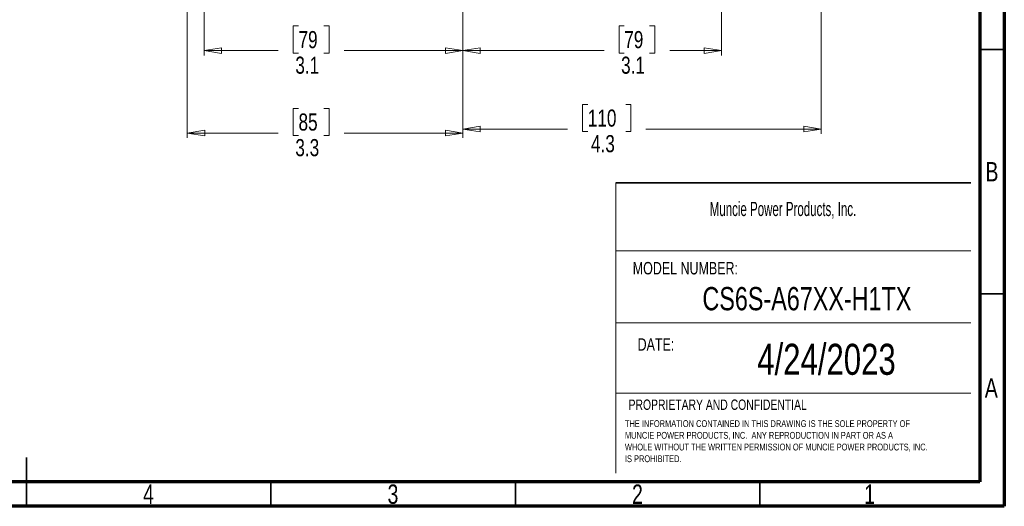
# Model space of a CAD drawing. Header units: inches. Extents: x 0.6 to 16.3, y 0.2 to 11.5.
# Tile 8 of 17: x 8.4 to 16.3, y 0.2 to 4.1. Entities that reach past the tile are written whole.
import ezdxf

# ---------------------------------------------------------------- set-up
doc = ezdxf.new("R2010")
doc.units = ezdxf.units.IN
doc.header["$MEASUREMENT"] = 0
doc.styles.add('SLDTEXTSTYLE0', font='TXT', dxfattribs={"width": 0.75})
doc.styles.add('SLDTEXTSTYLE1', font='TXT', dxfattribs={"width": 0.605})
doc.dimstyles.new('SLDDIMSTYLE1', dxfattribs={"dimtxt": 0.137795, "dimasz": 0.14, "dimexe": 0, "dimexo": 0.0625, "dimgap": 0.034449, "dimtad": 0, "dimdec": 1, "dimlfac": 1.5, "dimrnd": 1e-09, "dimzin": 12, "dimdsep": 46, "dimtxsty": 'SLDTEXTSTYLE0', "dimblk1": 'CLOSED', "dimblk2": 'CLOSED', "dimsah": 1, "dimcen": 0.09, "dimadec": 0, "dimazin": 3, "dimtfac": 1, "dimtdec": 1, "dimtofl": 0, "dimtmove": 0, "dimatfit": 3, "dimldrblk": 'CLOSED', "dimfxl": 0, "dimfrac": 2, "dimtolj": 1, "dimtzin": 12, "dimarcsym": 0})
doc.dimstyles.new('SLDDIMSTYLE4', dxfattribs={"dimtxt": 0.137795, "dimasz": 0.14, "dimexe": 0, "dimexo": 0.0625, "dimgap": 0.034449, "dimtad": 0, "dimdec": 1, "dimlfac": 1.5, "dimrnd": 1e-09, "dimzin": 12, "dimdsep": 46, "dimtxsty": 'SLDTEXTSTYLE0', "dimblk1": 'CLOSED', "dimblk2": 'CLOSED', "dimsah": 1, "dimcen": 0.09, "dimadec": 0, "dimazin": 3, "dimtfac": 1, "dimtofl": 0, "dimtmove": 0, "dimatfit": 3, "dimldrblk": 'CLOSED', "dimfxl": 0, "dimfrac": 2, "dimtolj": 1, "dimtzin": 12, "dimarcsym": 0})

# ---------------------------------------------------------------- blocks, each defined once
blk = doc.blocks.new('SW_NOTE_0')
at = {"color": 0, "linetype": 'Continuous', "lineweight": 0, "char_height": 0.055, "attachment_point": 1, "style": 'SLDTEXTSTYLE0'}
for s, insert in [('THE INFORMATION CONTAINED IN THIS DRAWING IS THE SOLE PROPERTY OF', (0, 0.0709)), ('MUNCIE POWER PRODUCTS, INC.  ANY REPRODUCTION IN PART OR AS A', (0, -0.0235)), ('WHOLE WITHOUT THE WRITTEN PERMISSION OF MUNCIE POWER PRODUCTS, INC.', (0, -0.1178)), ('IS PROHIBITED.', (0, -0.2122))]:
    blk.add_mtext(s, dxfattribs=dict(at, insert=insert))
blk = doc.blocks.new('_Closed')
at = {"color": 0, "linetype": 'ByBlock', "lineweight": -2}
for p, q in [((-1, 0.166667), (0, 0)), ((-1, 0.166667), (-1, -0.166667)), ((0, 0), (-1, -0.166667)), ((0, 0), (-1, 0))]:
    blk.add_line(p, q, dxfattribs=at)
blk = doc.blocks.new('_D_7')
at = {"color": 7, "linetype": 'Continuous', "lineweight": 0}
for p, q in [((14.865, 7.0789), (14.865, 3.1975)), ((11.9784, 5.3649), (11.9784, 3.1975)), ((12.9848, 3.4354), (12.9428, 3.4354)), ((12.9428, 3.4354), (12.9428, 3.2166)), ((13.2902, 3.4354), (13.3322, 3.4354)), ((13.3322, 3.4354), (13.3322, 3.2166)), ((11.9784, 3.2369), (12.8219, 3.2369)), ((12.9428, 3.2166), (12.9848, 3.2166)), ((13.3322, 3.2166), (13.2902, 3.2166)), ((14.865, 3.2369), (13.4531, 3.2369))]:
    blk.add_line(p, q, dxfattribs=at)
at = {"color": 7, "linetype": 'Continuous', "lineweight": 18, "xscale": 0.14, "yscale": 0.14, "rotation": 180.0000000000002}
blk.add_blockref('_Closed', (11.9784, 3.2369), dxfattribs=at)
at = {"color": 7, "linetype": 'Continuous', "lineweight": 18, "xscale": 0.14, "yscale": 0.14}
blk.add_blockref('_Closed', (14.865, 3.2369), dxfattribs=at)
at = {"color": 7, "linetype": 'Continuous', "lineweight": 18, "char_height": 0.1378, "attachment_point": 1, "style": 'SLDTEXTSTYLE0'}
for s, insert in [('110', (12.9848, 3.3942)), ('4.3', (13.0102, 3.1881))]:
    blk.add_mtext(s, dxfattribs=dict(at, insert=insert))
blk = doc.blocks.new('_D_8')
at = {"color": 7, "linetype": 'Continuous', "lineweight": 0}
for p, q in [((11.9784, 5.3649), (11.9784, 3.8299)), ((14.0617, 5.0186), (14.0617, 3.8299)), ((13.2782, 4.0677), (13.2362, 4.0677)), ((13.2362, 4.0677), (13.2362, 3.849)), ((13.4818, 4.0677), (13.5238, 4.0677)), ((13.5238, 4.0677), (13.5238, 3.849)), ((11.9784, 3.8693), (13.1153, 3.8693)), ((13.2362, 3.849), (13.2782, 3.849)), ((13.5238, 3.849), (13.4818, 3.849)), ((14.0617, 3.8693), (13.6446, 3.8693))]:
    blk.add_line(p, q, dxfattribs=at)
at = {"color": 7, "linetype": 'Continuous', "lineweight": 18, "xscale": 0.14, "yscale": 0.14, "rotation": 180.0000000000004}
blk.add_blockref('_Closed', (11.9784, 3.8693), dxfattribs=at)
at = {"color": 7, "linetype": 'Continuous', "lineweight": 18, "xscale": 0.14, "yscale": 0.14}
blk.add_blockref('_Closed', (14.0617, 3.8693), dxfattribs=at)
at = {"color": 7, "linetype": 'Continuous', "lineweight": 18, "char_height": 0.1378, "attachment_point": 1, "style": 'SLDTEXTSTYLE0'}
for s, insert in [('79', (13.2782, 4.0266)), ('3.1', (13.2527, 3.8205))]:
    blk.add_mtext(s, dxfattribs=dict(at, insert=insert))
blk = doc.blocks.new('_D_9')
at = {"color": 7, "linetype": 'Continuous', "lineweight": 0}
for p, q in [((9.7595, 6.2886), (9.7595, 3.1657)), ((11.9784, 5.3649), (11.9784, 3.1657)), ((10.6551, 3.4035), (10.6131, 3.4035)), ((10.6131, 3.4035), (10.6131, 3.1848)), ((10.8587, 3.4035), (10.9007, 3.4035)), ((10.9007, 3.4035), (10.9007, 3.1848)), ((9.7595, 3.2051), (10.4922, 3.2051)), ((10.6131, 3.1848), (10.6551, 3.1848)), ((10.9007, 3.1848), (10.8587, 3.1848)), ((11.9784, 3.2051), (11.0215, 3.2051))]:
    blk.add_line(p, q, dxfattribs=at)
at = {"color": 7, "linetype": 'Continuous', "lineweight": 18, "xscale": 0.14, "yscale": 0.14}
for p, rotation in [((9.7595, 3.2051), 179.999999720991), ((11.9784, 3.2051), 359.999999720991)]:
    blk.add_blockref('_Closed', p, dxfattribs=dict(at, rotation=rotation))
at = {"color": 7, "linetype": 'Continuous', "lineweight": 18, "char_height": 0.1378, "attachment_point": 1, "rotation": 360, "style": 'SLDTEXTSTYLE0'}
for s, insert in [('85', (10.6551, 3.3624)), ('3.3', (10.6296, 3.1562))]:
    blk.add_mtext(s, dxfattribs=dict(at, insert=insert))
blk = doc.blocks.new('_D_10')
at = {"color": 7, "linetype": 'Continuous', "lineweight": 0}
for p, q in [((11.9784, 5.3649), (11.9784, 3.8299)), ((9.895, 5.0186), (9.895, 3.8299)), ((10.6551, 4.0677), (10.6131, 4.0677)), ((10.6131, 4.0677), (10.6131, 3.849)), ((10.8587, 4.0677), (10.9007, 4.0677)), ((10.9007, 4.0677), (10.9007, 3.849)), ((9.895, 3.8693), (10.4922, 3.8693)), ((10.6131, 3.849), (10.6551, 3.849)), ((10.9007, 3.849), (10.8587, 3.849)), ((11.9784, 3.8693), (11.0215, 3.8693))]:
    blk.add_line(p, q, dxfattribs=at)
at = {"color": 7, "linetype": 'Continuous', "lineweight": 18, "xscale": 0.14, "yscale": 0.14, "rotation": 180.0000000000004}
blk.add_blockref('_Closed', (9.895, 3.8693), dxfattribs=at)
at = {"color": 7, "linetype": 'Continuous', "lineweight": 18, "xscale": 0.14, "yscale": 0.14}
blk.add_blockref('_Closed', (11.9784, 3.8693), dxfattribs=at)
at = {"color": 7, "linetype": 'Continuous', "lineweight": 18, "char_height": 0.1378, "attachment_point": 1, "style": 'SLDTEXTSTYLE0'}
for s, insert in [('79', (10.6551, 4.0266)), ('3.1', (10.6296, 3.8205))]:
    blk.add_mtext(s, dxfattribs=dict(at, insert=insert))

msp = doc.modelspace()

# ---------------------------------------------------------------- linework, layer by layer
at = {"color": 7, "linetype": 'Continuous', "lineweight": 70}
for p, q in [((16.3386, 11.4961), (16.3386, 0.1969)), ((16.1417, 11.2992), (16.1417, 0.3937)), ((16.1417, 0.3937), (0.7874, 0.3937)), ((16.3386, 0.1969), (0.5906, 0.1969))]:
    msp.add_line(p, q, dxfattribs=at)
at = {"color": 7, "linetype": 'Continuous', "lineweight": 35}
for p, q in [((16.1417, 3.878), (16.3386, 3.878)), ((13.2105, 2.803), (16.0686, 2.803)), ((16.1417, 1.9094), (16.3386, 1.9094)), ((8.4646, 0.1969), (8.4646, 0.5906)), ((8.4646, 0.3937), (8.4646, 0.1969)), ((10.4331, 0.3937), (10.4331, 0.1969)), ((12.4016, 0.3937), (12.4016, 0.1969)), ((14.3701, 0.3937), (14.3701, 0.1969))]:
    msp.add_line(p, q, dxfattribs=at)
at = {"color": 7, "linetype": 'Continuous', "lineweight": 18}
for p, q in [((13.2105, 2.803), (13.2105, 0.4639)), ((13.2105, 2.2565), (16.0686, 2.2565)), ((13.2105, 1.6755), (16.0686, 1.6755)), ((13.2105, 1.1093), (16.0686, 1.1093))]:
    msp.add_line(p, q, dxfattribs=at)

# ---------------------------------------------------------------- block references
at = {"color": 7, "linetype": 'Continuous', "lineweight": 0}
msp.add_blockref('SW_NOTE_0', (13.2835, 0.8199), dxfattribs=at)

# ---------------------------------------------------------------- texts
for s, insert, char_height, attachment_point, style in [('B', (16.239, 2.9714), 0.1562, 2, 'SLDTEXTSTYLE0'), ('Muncie Power Products, Inc.', (13.9665, 2.6504), 0.114583, 1, 'SLDTEXTSTYLE1'), ('MODEL NUMBER:', (13.3468, 2.1657), 0.1, 1, 'SLDTEXTSTYLE0'), ('CS6S-A67XX-H1TX', (14.749, 1.964), 0.1875, 2, 'SLDTEXTSTYLE0'), ('DATE:', (13.3858, 1.5514), 0.1, 1, 'SLDTEXTSTYLE0'), ('4/24/2023', (14.9066, 1.5065), 0.25, 2, 'SLDTEXTSTYLE0'), ('A', (16.2338, 1.2293), 0.1562, 2, 'SLDTEXTSTYLE0'), ('PROPRIETARY AND CONFIDENTIAL', (13.3129, 1.0575), 0.083333, 1, 'SLDTEXTSTYLE0'), ('4', (9.4472, 0.373), 0.1562, 2, 'SLDTEXTSTYLE0'), ('3', (11.4157, 0.373), 0.1562, 2, 'SLDTEXTSTYLE0'), ('2', (13.3843, 0.373), 0.1562, 2, 'SLDTEXTSTYLE0'), ('1', (15.2543, 0.373), 0.1562, 2, 'SLDTEXTSTYLE0')]:
    msp.add_mtext(s, dxfattribs=dict(at, insert=insert, char_height=char_height, attachment_point=attachment_point, style=style))

# ---------------------------------------------------------------- dimensions: what is measured, and where the dimension line sits
at = {"color": 7, "linetype": 'Continuous', "lineweight": 18}
for base, p1, dimstyle, picture, middle in [((11.9784, 3.2369), (14.865, 7.1182), 'SLDDIMSTYLE1', '_D_7', (13.1375, 3.2369)), ((11.9784, 3.8693), (9.895, 5.0579), 'SLDDIMSTYLE1', '_D_10', (10.7569, 3.8693)), ((11.9784, 3.8693), (14.0617, 5.0579), 'SLDDIMSTYLE4', '_D_8', (13.38, 3.8693))]:
    dim = msp.add_linear_dim(base=base, p1=p1, p2=(11.9784, 5.4043), dimstyle=dimstyle, dxfattribs=at)
    dim.commit()
    dim.dimension.update_dxf_attribs({"geometry": picture, "text_midpoint": middle, "dimtype": 160})
dim = msp.add_linear_dim(base=(11.9784, 3.2051), p1=(9.7595, 6.328), p2=(11.9784, 5.4043), angle=360, dimstyle='SLDDIMSTYLE1', dxfattribs=at)
dim.commit()
dim.dimension.update_dxf_attribs({"geometry": '_D_9', "text_midpoint": (10.7569, 3.2051), "dimtype": 160})

doc.saveas('drawing.dxf')
